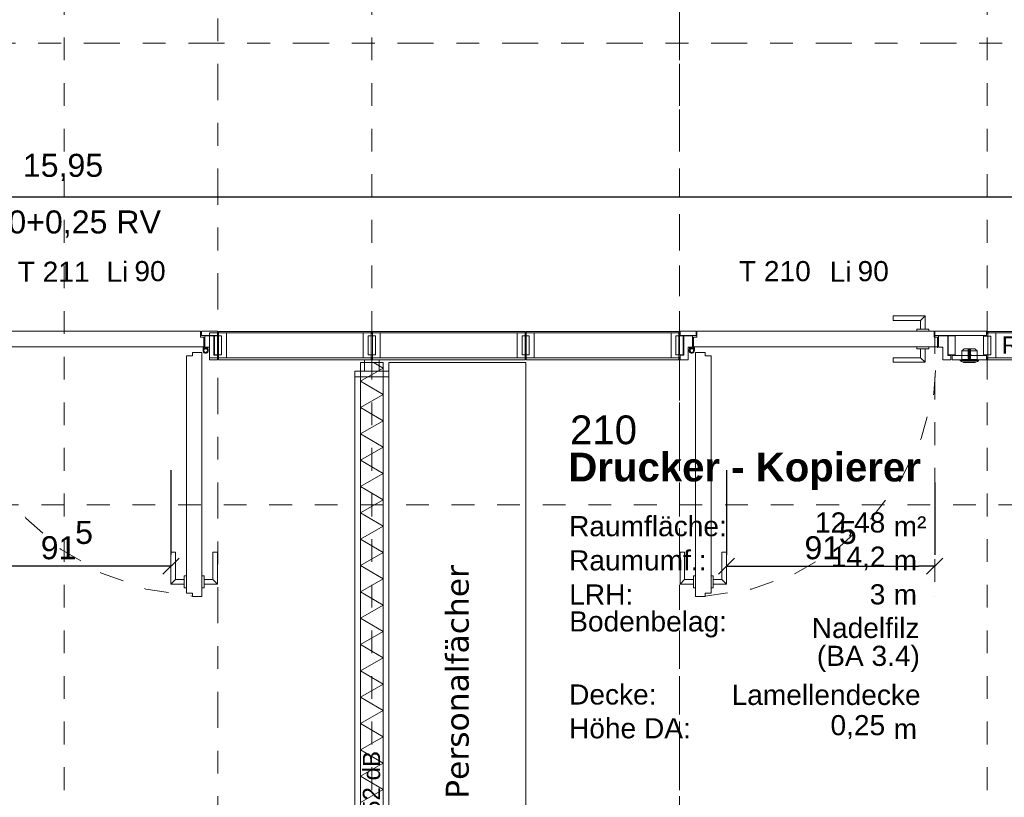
# Model space of a CAD drawing. Header units: metres. Extents: x -45.2 to 14.3, y -31.8 to 10.2.
# Tile 25 of 141: x -31.2 to -26.9, y -20.2 to -16.8. Entities that reach past the tile are written whole.
import ezdxf

# ---------------------------------------------------------------- set-up
doc = ezdxf.new("R2010")
doc.units = ezdxf.units.M
doc.header["$LTSCALE"] = 0.05
for name, pattern in [('Achsen 01', [5.291531, 3.175, -1.058062, 0.352704, -0.705764]), ('gestrichelt - 01', [2, 1, -1]), ('Raster 01', [2, 1, -1])]:
    doc.linetypes.add(name, pattern=pattern)
doc.layers.get('0').update_dxf_attribs({"lineweight": 25})
for name, color, linetype, lineweight in [('027_Tischlerarbeiten-340 Innentüren', 7, 'Continuous', 9), ('031_Metallbauarbeiten-340 Innentüren _ Elemente', 7, 'Continuous', 9), ('039_Trockenbauarbeiten-340 Gipskarton', 7, 'Continuous', 9), ('AV1-Akustikvorgaben-Trennwände', 7, 'Continuous', 5), ('AV1-Einrichtung Bemaßung', 7, 'Continuous', 9), ('AV1-Schnitt Achsen', 7, 'Achsen 01', 18), ('AV1-Stempel-Raumstempel', 7, 'Continuous', 9)]:
    doc.layers.add(name, color=color, linetype=linetype, lineweight=lineweight)
for name, color, linetype, lineweight, true_color in [('039_Trockenbauarbeiten-340 Dämmung', 7, 'Continuous', 9, 0xc0c0c0), ('ACTES-Einrichtung Aufsicht.', 7, 'Continuous', 9, 0xa6a6a6), ('AV1-Achsen', 1, 'Achsen 01', 18, 0xff0000), ('AV1-Raster', 7, 'Raster 01', 9, 0xa6a6a6)]:
    doc.layers.add(name, color=color, linetype=linetype, lineweight=lineweight, true_color=true_color)
doc.styles.add('Arial', font='arial.ttf')
doc.styles.add('Arial (bold)', font='arialbd.ttf')
doc.styles.add('Verdana', font='verdana.ttf')

msp = doc.modelspace()

# ---------------------------------------------------------------- linework, layer by layer
at = {"color": 0, "linetype": 'Continuous', "lineweight": 15}
for p, q in [((-30.5459, -19.1328), (-30.6166, -19.2035)), ((-28.1791, -19.2035), (-28.1084, -19.1328)), ((-27.1949, -19.1328), (-27.2657, -19.2035))]:
    msp.add_line(p, q, dxfattribs=at)
at = {"color": 0, "linetype": 'ByBlock', "lineweight": -2}
for p, q in [((-30.5812, -19.1681), (-30.6519, -19.1681)), ((-28.1438, -19.1681), (-28.0731, -19.1681)), ((-27.2303, -19.1681), (-27.301, -19.1681))]:
    msp.add_line(p, q, dxfattribs=at)
at = {"layer": '027_Tischlerarbeiten-340 Innentüren', "color": 8, "linetype": 'Continuous', "lineweight": 13, "true_color": 0x808080}
for p, q in [((-27.2725, -18.0705), (-27.2925, -18.0905)), ((-27.2725, -18.2745), (-27.2925, -18.2545)), ((-30.5812, -19.2468), (-30.5612, -19.2268)), ((-30.3772, -19.2468), (-30.3972, -19.2268)), ((-28.3478, -19.2468), (-28.3278, -19.2268)), ((-28.1438, -19.2468), (-28.1638, -19.2268))]:
    msp.add_line(p, q, dxfattribs=at)
at = {"layer": '027_Tischlerarbeiten-340 Innentüren', "color": 8, "linetype": 'gestrichelt - 01', "lineweight": 13, "true_color": 0x808080}
msp.add_line((-27.2303, -18.1375), (-27.2303, -19.3017), dxfattribs=at)
at = {"layer": '027_Tischlerarbeiten-340 Innentüren', "color": 7, "lineweight": 13}
for p, q in [((-30.44, -18.223), (-30.44, -18.2065)), ((-30.4365, -18.2085), (-30.44, -18.2085)), ((-30.4365, -18.2118), (-30.44, -18.2118)), ((-30.4365, -18.223), (-30.4365, -18.2065)), ((-30.4365, -18.2148), (-30.4341, -18.2174)), ((-30.423, -18.2117), (-30.423, -18.2085)), ((-30.423, -18.2117), (-30.4229, -18.2125)), ((-30.4229, -18.2125), (-30.4227, -18.2135)), ((-30.4195, -18.2085), (-30.4195, -18.2117)), ((-30.4195, -18.2117), (-30.4195, -18.2118)), ((-30.4195, -18.2118), (-30.4177, -18.2208)), ((-28.3055, -18.2118), (-28.3073, -18.2208)), ((-28.3055, -18.2085), (-28.3055, -18.2117)), ((-28.3055, -18.2118), (-28.3055, -18.2117)), ((-28.3021, -18.2125), (-28.3023, -18.2135)), ((-28.3021, -18.2125), (-28.302, -18.2117)), ((-28.302, -18.2117), (-28.302, -18.2085)), ((-28.2885, -18.2148), (-28.2909, -18.2174)), ((-28.2885, -18.223), (-28.2885, -18.2065)), ((-28.2885, -18.2085), (-28.285, -18.2085)), ((-28.2885, -18.2118), (-28.285, -18.2118)), ((-28.285, -18.223), (-28.285, -18.2065))]:
    msp.add_line(p, q, dxfattribs=at)
at = {"layer": '027_Tischlerarbeiten-340 Innentüren', "color": 8, "lineweight": 13, "true_color": 0x808080}
for p, q in [((-27.112, -18.2242), (-27.083, -18.2242)), ((-27.083, -18.257), (-27.083, -18.216)), ((-27.0793, -18.2152), (-27.0767, -18.2152)), ((-27.073, -18.2242), (-27.044, -18.2242)), ((-27.118, -18.267), (-27.038, -18.267)), ((-27.074, -18.258), (-27.082, -18.258)), ((-27.0755, -18.261), (-27.0805, -18.261)), ((-27.0805, -18.261), (-27.0805, -18.2622)), ((-27.0805, -18.2622), (-27.0755, -18.2622)), ((-27.0789, -18.2617), (-27.0795, -18.2627)), ((-27.0793, -18.2605), (-27.079, -18.2608)), ((-27.0793, -18.2605), (-27.079, -18.2605)), ((-27.079, -18.2605), (-27.0767, -18.2605)), ((-27.079, -18.2608), (-27.079, -18.2609)), ((-27.078, -18.2614), (-27.0789, -18.2617)), ((-27.0781, -18.2617), (-27.0782, -18.2615)), ((-27.0781, -18.2617), (-27.0782, -18.2622)), ((-27.0782, -18.2622), (-27.0782, -18.2626)), ((-27.0782, -18.2626), (-27.0782, -18.2629)), ((-27.0782, -18.2626), (-27.0778, -18.2626)), ((-27.0779, -18.2617), (-27.0781, -18.2617)), ((-27.0771, -18.2617), (-27.078, -18.2614)), ((-27.0779, -18.2617), (-27.0778, -18.2615)), ((-27.0778, -18.2626), (-27.0779, -18.2617)), ((-27.0778, -18.2629), (-27.0778, -18.2626)), ((-27.0765, -18.2627), (-27.0771, -18.2617)), ((-27.077, -18.2608), (-27.0767, -18.2605)), ((-27.077, -18.2608), (-27.077, -18.2609)), ((-27.077, -18.2608), (-27.077, -18.2608)), ((-27.0758, -18.262), (-27.0758, -18.262)), ((-27.0755, -18.2622), (-27.0755, -18.261))]:
    msp.add_line(p, q, dxfattribs=at)
at = {"layer": '027_Tischlerarbeiten-340 Innentüren', "color": 0, "lineweight": -2}
for p, q in [((-30.5812, -18.7468), (-30.5812, -19.1181)), ((-28.1438, -18.7468), (-28.1438, -19.1181)), ((-27.2303, -18.8017), (-27.2303, -19.1181)), ((-30.6519, -19.1681), (-31.424, -19.1681)), ((-28.0731, -19.1681), (-27.301, -19.1681))]:
    msp.add_line(p, q, dxfattribs=at)
at = {"layer": '027_Tischlerarbeiten-340 Innentüren', "color": 8, "linetype": 'Continuous', "lineweight": 13, "true_color": 0x808080}
for points in [[(-27.2925, -18.1286), (-27.2925, -18.0905), (-27.4125, -18.0905), (-27.4125, -18.0705), (-27.2725, -18.0705), (-27.2725, -18.1286)], [(-27.2925, -18.2165), (-27.2925, -18.2545), (-27.4125, -18.2545), (-27.4125, -18.2745), (-27.2725, -18.2745), (-27.2725, -18.2165)], [(-30.5232, -19.2268), (-30.5612, -19.2268), (-30.5612, -19.1068), (-30.5812, -19.1068), (-30.5812, -19.2468), (-30.5232, -19.2468)], [(-30.4353, -19.2268), (-30.3972, -19.2268), (-30.3972, -19.1068), (-30.3772, -19.1068), (-30.3772, -19.2468), (-30.4353, -19.2468)], [(-28.2897, -19.2268), (-28.3278, -19.2268), (-28.3278, -19.1068), (-28.3478, -19.1068), (-28.3478, -19.2468), (-28.2897, -19.2468)], [(-28.2018, -19.2268), (-28.1638, -19.2268), (-28.1638, -19.1068), (-28.1438, -19.1068), (-28.1438, -19.2468), (-28.2018, -19.2468)]]:
    msp.add_lwpolyline(points, dxfattribs=at)
at = {"layer": '027_Tischlerarbeiten-340 Innentüren', "color": 7, "lineweight": 13}
for points in [[(-31.5068, -18.2065), (-31.5075, -18.2058), (-31.5075, -18.1652), (-31.5068, -18.1645), (-31.4925, -18.1645), (-31.4925, -18.1392), (-31.4918, -18.1385), (-30.4522, -18.1385), (-30.4515, -18.1392), (-30.4515, -18.1645), (-30.4372, -18.1645), (-30.4365, -18.1652), (-30.4365, -18.2058), (-30.4372, -18.2065)], [(-27.2182, -18.2065), (-27.2175, -18.2058), (-27.2175, -18.1652), (-27.2182, -18.1645), (-27.2325, -18.1645), (-27.2325, -18.1392), (-27.2332, -18.1385), (-28.2728, -18.1385), (-28.2735, -18.1392), (-28.2735, -18.1645), (-28.2878, -18.1645), (-28.2885, -18.1652), (-28.2885, -18.2058), (-28.2878, -18.2065)], [(-30.421, -18.223), (-30.4233, -18.2285), (-30.4287, -18.2308), (-30.4342, -18.2285), (-30.4365, -18.223), (-30.4342, -18.2175), (-30.4287, -18.2153), (-30.4233, -18.2175)], [(-28.304, -18.223), (-28.3017, -18.2175), (-28.2963, -18.2153), (-28.2908, -18.2175), (-28.2885, -18.223), (-28.2908, -18.2285), (-28.2963, -18.2308), (-28.3017, -18.2285)], [(-30.4452, -19.301), (-30.4459, -19.3017), (-30.4865, -19.3017), (-30.4872, -19.301), (-30.4872, -19.2867), (-30.5125, -19.2867), (-30.5132, -19.286), (-30.5132, -18.2465), (-30.5125, -18.2458), (-30.4872, -18.2458), (-30.4872, -18.2315), (-30.4865, -18.2308), (-30.4459, -18.2308), (-30.4452, -18.2315)], [(-28.2798, -19.301), (-28.2791, -19.3017), (-28.2385, -19.3017), (-28.2378, -19.301), (-28.2378, -19.2867), (-28.2125, -19.2867), (-28.2118, -19.286), (-28.2118, -18.2465), (-28.2125, -18.2458), (-28.2378, -18.2458), (-28.2378, -18.2315), (-28.2385, -18.2308), (-28.2791, -18.2308), (-28.2798, -18.2315)]]:
    msp.add_lwpolyline(points, close=True, dxfattribs=at)
at = {"layer": '027_Tischlerarbeiten-340 Innentüren', "color": 7, "linetype": 'Continuous', "lineweight": 13}
for points in [[(-30.3773, -18.1565), (-30.448, -18.1565), (-30.448, -18.1375), (-30.3773, -18.1375)], [(-28.3477, -18.1565), (-28.3477, -18.1375), (-28.277, -18.1375), (-28.277, -18.1565)], [(-27.2303, -18.1565), (-27.2303, -18.1375), (-27.0025, -18.1375), (-27.0025, -18.1565)], [(-30.4323, -18.208), (-30.4323, -18.159), (-30.3933, -18.159), (-30.3933, -18.2435), (-30.3773, -18.2435), (-30.3773, -18.263), (-30.4123, -18.263), (-30.4123, -18.208)], [(-30.359, -18.241), (-30.391, -18.241), (-30.391, -18.159), (-30.359, -18.159)], [(-30.391, -18.241), (-30.391, -18.159), (-30.359, -18.159), (-30.359, -18.241)], [(-29.716, -18.241), (-29.716, -18.159), (-29.684, -18.159), (-29.684, -18.241)], [(-29.041, -18.241), (-29.041, -18.159), (-29.009, -18.159), (-29.009, -18.241)], [(-28.366, -18.241), (-28.366, -18.159), (-28.334, -18.159), (-28.334, -18.241)], [(-28.2927, -18.208), (-28.2927, -18.159), (-28.3317, -18.159), (-28.3317, -18.2435), (-28.3477, -18.2435), (-28.3477, -18.263), (-28.3127, -18.263), (-28.3127, -18.208)], [(-27.194, -18.2085), (-27.194, -18.263), (-27.159, -18.263), (-27.159, -18.244), (-27.1725, -18.244), (-27.1725, -18.159), (-27.214, -18.159), (-27.214, -18.2085)], [(-27.172, -18.241), (-27.172, -18.159), (-27.14, -18.159), (-27.14, -18.241)], [(-27.1535, -18.263), (-27.1535, -18.244), (-27.0025, -18.244), (-27.0025, -18.263)]]:
    msp.add_lwpolyline(points, close=True, dxfattribs=at)
at = {"layer": '027_Tischlerarbeiten-340 Innentüren', "color": 7, "linetype": 'Continuous', "lineweight": 5}
for points in [[(-29.7023, -18.145), (-30.3729, -18.145), (-30.3729, -18.139), (-29.7023, -18.139)], [(-29.0273, -18.145), (-29.6977, -18.145), (-29.6977, -18.139), (-29.0273, -18.139)], [(-28.3523, -18.145), (-29.0229, -18.145), (-29.0229, -18.139), (-28.3523, -18.139)], [(-26.3273, -18.145), (-26.9977, -18.145), (-26.9977, -18.139), (-26.3273, -18.139)], [(-30.3773, -18.255), (-30.4123, -18.255), (-30.4123, -18.145), (-30.3773, -18.145)], [(-30.3379, -18.255), (-30.3729, -18.255), (-30.3729, -18.145), (-30.3379, -18.145)], [(-30.3377, -18.255), (-30.3727, -18.255), (-30.3727, -18.145), (-30.3377, -18.145)], [(-29.7023, -18.255), (-29.7373, -18.255), (-29.7373, -18.145), (-29.7023, -18.145)], [(-29.6627, -18.255), (-29.6977, -18.255), (-29.6977, -18.145), (-29.6627, -18.145)], [(-29.0273, -18.255), (-29.0623, -18.255), (-29.0623, -18.145), (-29.0273, -18.145)], [(-28.9879, -18.255), (-29.0229, -18.255), (-29.0229, -18.145), (-28.9879, -18.145)], [(-28.3523, -18.255), (-28.3873, -18.255), (-28.3873, -18.145), (-28.3523, -18.145)], [(-26.984, -18.2411), (-27.016, -18.2411), (-27.016, -18.1591), (-26.984, -18.1591)], [(-26.9627, -18.255), (-26.9977, -18.255), (-26.9977, -18.145), (-26.9627, -18.145)], [(-29.7023, -18.263), (-30.3729, -18.263), (-30.3729, -18.255), (-29.7023, -18.255)], [(-29.668, -18.313), (-29.732, -18.313), (-29.732, -18.263), (-29.668, -18.263)], [(-29.0273, -18.263), (-29.6977, -18.263), (-29.6977, -18.255), (-29.0273, -18.255)], [(-28.3523, -18.263), (-29.0229, -18.263), (-29.0229, -18.255), (-28.3523, -18.255)], [(-26.3273, -18.263), (-26.9977, -18.263), (-26.9977, -18.255), (-26.3273, -18.255)]]:
    msp.add_lwpolyline(points, close=True, dxfattribs=at)
at = {"layer": '027_Tischlerarbeiten-340 Innentüren', "color": 8, "linetype": 'Continuous', "lineweight": 13, "true_color": 0x808080}
for points in [[(-27.256, -18.1385), (-27.309, -18.1385), (-27.309, -18.129), (-27.256, -18.129)], [(-27.256, -18.2065), (-27.309, -18.2065), (-27.309, -18.216), (-27.256, -18.216)], [(-30.5132, -19.2632), (-30.5132, -19.2102), (-30.5227, -19.2102), (-30.5227, -19.2632)], [(-30.4452, -19.2632), (-30.4452, -19.2102), (-30.4357, -19.2102), (-30.4357, -19.2632)], [(-28.2798, -19.2632), (-28.2798, -19.2102), (-28.2893, -19.2102), (-28.2893, -19.2632)], [(-28.2118, -19.2632), (-28.2118, -19.2102), (-28.2023, -19.2102), (-28.2023, -19.2632)]]:
    msp.add_lwpolyline(points, close=True, dxfattribs=at)
at = {"layer": '027_Tischlerarbeiten-340 Innentüren', "color": 8, "linetype": 'gestrichelt - 01', "lineweight": 13, "true_color": 0x808080}
for points in [[(-31.5068, -18.2045), (-31.4905, -18.4103), (-31.4354, -18.6092), (-31.3434, -18.7939), (-31.2178, -18.9577), (-31.0634, -19.0946), (-30.8857, -19.1996), (-30.6912, -19.2687), (-30.4872, -19.2996)], [(-28.2378, -19.2996), (-28.0338, -19.2687), (-27.8393, -19.1996), (-27.6616, -19.0946), (-27.5072, -18.9577), (-27.3816, -18.7939), (-27.2896, -18.6092), (-27.2345, -18.4103), (-27.2182, -18.2045)]]:
    msp.add_lwpolyline(points, dxfattribs=at)
at = {"layer": '027_Tischlerarbeiten-340 Innentüren', "color": 7, "lineweight": 13}
for points in [[(-30.44, -18.223), (-30.4398, -18.2252), (-30.4392, -18.2273), (-30.4381, -18.2292), (-30.4367, -18.2309), (-30.435, -18.2323), (-30.4331, -18.2334), (-30.431, -18.234), (-30.4288, -18.2342), (-30.4266, -18.2341), (-30.4245, -18.2334), (-30.4226, -18.2324), (-30.4209, -18.231), (-30.4195, -18.2294), (-30.4184, -18.2274), (-30.4177, -18.2253), (-30.4175, -18.2232), (-30.4177, -18.221), (-30.4183, -18.2189), (-30.4193, -18.2169), (-30.4207, -18.2152), (-30.4223, -18.2138), (-30.4242, -18.2127), (-30.4263, -18.212), (-30.4285, -18.2118), (-30.4307, -18.2119), (-30.4328, -18.2125), (-30.4348, -18.2135), (-30.4365, -18.2148)], [(-28.2885, -18.2148), (-28.2902, -18.2135), (-28.2922, -18.2125), (-28.2943, -18.2119), (-28.2965, -18.2118), (-28.2987, -18.212), (-28.3008, -18.2127), (-28.3027, -18.2138), (-28.3043, -18.2152), (-28.3057, -18.2169), (-28.3067, -18.2189), (-28.3073, -18.221), (-28.3075, -18.2232), (-28.3073, -18.2253), (-28.3066, -18.2274), (-28.3055, -18.2294), (-28.3041, -18.231), (-28.3024, -18.2324), (-28.3005, -18.2334), (-28.2984, -18.2341), (-28.2962, -18.2342), (-28.294, -18.234), (-28.2919, -18.2334), (-28.29, -18.2323), (-28.2883, -18.2309), (-28.2869, -18.2292), (-28.2858, -18.2273), (-28.2852, -18.2252), (-28.285, -18.223)]]:
    msp.add_lwpolyline(points, dxfattribs=at)
at = {"layer": '027_Tischlerarbeiten-340 Innentüren', "color": 8, "lineweight": 13, "true_color": 0x808080}
for points in [[(-27.112, -18.2622), (-27.112, -18.2242), (-27.1015, -18.216), (-27.0545, -18.216), (-27.044, -18.2242), (-27.044, -18.2622)], [(-27.0767, -18.2605), (-27.0767, -18.2152), (-27.077, -18.215), (-27.078, -18.215), (-27.079, -18.215), (-27.0793, -18.2152), (-27.0793, -18.2605)], [(-27.079, -18.2608), (-27.079, -18.2608), (-27.079, -18.215)], [(-27.077, -18.2608), (-27.077, -18.2608), (-27.077, -18.215)], [(-27.073, -18.216), (-27.073, -18.257), (-27.073, -18.257), (-27.073, -18.2572), (-27.0731, -18.2574), (-27.0732, -18.2576), (-27.0733, -18.2577), (-27.0734, -18.2578), (-27.0736, -18.2579), (-27.0738, -18.258), (-27.074, -18.258)], [(-27.0428, -18.263), (-27.0428, -18.2622), (-27.1133, -18.2622), (-27.1133, -18.263)], [(-27.083, -18.257), (-27.083, -18.2572), (-27.0829, -18.2573), (-27.0829, -18.2575), (-27.0828, -18.2576), (-27.0826, -18.2578), (-27.0825, -18.2579), (-27.0823, -18.2579), (-27.0822, -18.258), (-27.082, -18.258)], [(-27.0805, -18.2622), (-27.0798, -18.2626), (-27.079, -18.2628), (-27.0782, -18.2629)], [(-27.0762, -18.2425), (-27.0762, -18.242), (-27.0798, -18.242), (-27.0798, -18.2425)], [(-27.0791, -18.261), (-27.0791, -18.261), (-27.0791, -18.261), (-27.0791, -18.261), (-27.0791, -18.261), (-27.0791, -18.261), (-27.079, -18.2609), (-27.079, -18.2609), (-27.079, -18.2609)], [(-27.0778, -18.2629), (-27.077, -18.2628), (-27.0762, -18.2626), (-27.0755, -18.2622)], [(-27.077, -18.2609), (-27.077, -18.2609), (-27.077, -18.2609), (-27.0769, -18.2609), (-27.0769, -18.261), (-27.0769, -18.261), (-27.0769, -18.261), (-27.0769, -18.261), (-27.0769, -18.261), (-27.0769, -18.261)]]:
    msp.add_lwpolyline(points, dxfattribs=at)
for points in [[(-27.1173, -18.2685), (-27.1175, -18.2683), (-27.1177, -18.2681), (-27.1178, -18.2679), (-27.1179, -18.2677), (-27.118, -18.2675), (-27.118, -18.2672), (-27.118, -18.264), (-27.118, -18.264), (-27.118, -18.2638), (-27.1179, -18.2637), (-27.1179, -18.2635), (-27.1178, -18.2634), (-27.1176, -18.2632), (-27.1175, -18.2631), (-27.1173, -18.2631), (-27.1172, -18.263), (-27.117, -18.263), (-27.039, -18.263), (-27.039, -18.263), (-27.0388, -18.263), (-27.0387, -18.2631), (-27.0385, -18.2631), (-27.0384, -18.2632), (-27.0382, -18.2634), (-27.0381, -18.2635), (-27.0381, -18.2637), (-27.038, -18.2638), (-27.038, -18.264), (-27.038, -18.267), (-27.038, -18.2672), (-27.038, -18.2672), (-27.038, -18.2675), (-27.0381, -18.2677), (-27.0382, -18.2679), (-27.0383, -18.2681), (-27.0385, -18.2683), (-27.0387, -18.2685), (-27.0387, -18.2685), (-27.0425, -18.2706), (-27.0467, -18.2721), (-27.051, -18.273), (-27.105, -18.273), (-27.105, -18.273), (-27.1093, -18.2721), (-27.1135, -18.2706)], [(-27.052, -18.273), (-27.052, -18.2735), (-27.052, -18.2735), (-27.052, -18.2738), (-27.0521, -18.274), (-27.0522, -18.2743), (-27.0524, -18.2745), (-27.0525, -18.2746), (-27.0528, -18.2748), (-27.053, -18.2749), (-27.0532, -18.275), (-27.0535, -18.275), (-27.0535, -18.275), (-27.1025, -18.275), (-27.1025, -18.275), (-27.1028, -18.275), (-27.103, -18.2749), (-27.1033, -18.2748), (-27.1035, -18.2746), (-27.1036, -18.2745), (-27.1038, -18.2743), (-27.1039, -18.274), (-27.104, -18.2738), (-27.104, -18.2735), (-27.104, -18.273)], [(-27.0803, -18.2425), (-27.0705, -18.2425), (-27.0705, -18.2425), (-27.07, -18.2425), (-27.0695, -18.2427), (-27.0673, -18.2434), (-27.0677, -18.2448), (-27.07, -18.2441), (-27.07, -18.2441), (-27.0703, -18.244), (-27.0705, -18.244), (-27.0803, -18.244)]]:
    msp.add_lwpolyline(points, close=True, dxfattribs=at)
at = {"layer": '039_Trockenbauarbeiten-340 Dämmung'}
msp.add_lwpolyline([(-29.65, -21.475), (-29.65, -18.275), (-29.75, -18.275), (-29.75, -21.475)], close=True, dxfattribs=at)
msp.add_lwpolyline([(-29.75, -20.2048), (-29.65, -20.1471), (-29.75, -20.0894), (-29.65, -20.0316), (-29.75, -19.9739), (-29.65, -19.9162), (-29.75, -19.8584), (-29.65, -19.8007), (-29.75, -19.7429), (-29.65, -19.6852), (-29.75, -19.6275), (-29.65, -19.5697), (-29.75, -19.512), (-29.65, -19.4543), (-29.75, -19.3965), (-29.65, -19.3388), (-29.75, -19.2811), (-29.65, -19.2233), (-29.75, -19.1656), (-29.65, -19.1079), (-29.75, -19.0501), (-29.65, -18.9924), (-29.75, -18.9347), (-29.65, -18.8769), (-29.75, -18.8192), (-29.65, -18.7615), (-29.75, -18.7037), (-29.65, -18.646), (-29.75, -18.5882), (-29.65, -18.5305), (-29.75, -18.4728), (-29.65, -18.415), (-29.75, -18.3573), (-29.65, -18.2996), (-29.6926, -18.275)], dxfattribs=at)
at = {"layer": '039_Trockenbauarbeiten-340 Gipskarton'}
for points in [[(-29.775, -21.475), (-29.775, -18.313), (-29.75, -18.313), (-29.75, -21.475)], [(-29.625, -18.313), (-29.775, -18.313), (-29.775, -18.338), (-29.625, -18.338)], [(-29.625, -21.475), (-29.625, -18.313), (-29.65, -18.313), (-29.65, -21.475)]]:
    msp.add_lwpolyline(points, close=True, dxfattribs=at)
at = {"layer": 'ACTES-Einrichtung Aufsicht.'}
msp.add_lwpolyline([(-29.625, -21.07), (-29.625, -18.275), (-29.025, -18.275), (-29.025, -21.07)], close=True, dxfattribs=at)
at = {"layer": 'AV1-Achsen'}
msp.add_line((-28.35, -26.5), (-28.35, 4.9), dxfattribs=at)
at = {"layer": 'AV1-Einrichtung Bemaßung', "color": 0, "lineweight": -2}
msp.add_line((-23.1457, -17.55), (-38.9543, -17.55), dxfattribs=at)
at = {"layer": 'AV1-Raster'}
for p, q in [((-31.05, -22.95), (-31.05, 1.35)), ((-29.7, -22.95), (-29.7, 1.35)), ((-28.35, -22.95), (-28.35, 1.35)), ((-27, -22.95), (-27, 1.35)), ((1.35, -17.55), (-40.5, -17.55)), ((1.35, -18.9), (-40.5, -18.9))]:
    msp.add_line(p, q, dxfattribs=at)
at = {"layer": 'AV1-Schnitt Achsen'}
for p, q in [((-30.375, -26.3), (-30.375, 4.7)), ((-43.35, -16.875), (4.2, -16.875))]:
    msp.add_line(p, q, dxfattribs=at)
at = {"layer": 'Defpoints', "color": 0, "lineweight": 0}
for p, q in [((-27.2303, -19.1681), (-27.2303, -19.1681)), ((-30.5812, -19.2468), (-30.5812, -19.2468)), ((-28.1438, -19.2468), (-28.1438, -19.2468)), ((-27.2303, -19.3017), (-27.2303, -19.3017)), ((-29.775, -20.0887), (-29.775, -20.0887)), ((-29.775, -20.0887), (-29.775, -20.0887)), ((-29.625, -20.0887), (-29.625, -20.0887)), ((-29.625, -20.0887), (-29.625, -20.0887))]:
    msp.add_line(p, q, dxfattribs=at)

# ---------------------------------------------------------------- texts
at = {"layer": '027_Tischlerarbeiten-340 Innentüren', "color": 0, "attachment_point": 7, "style": 'Arial'}
for s, insert, char_height in [('5', (-31.0018, -19.0722), 0.1009), ('5', (-27.6509, -19.0722), 0.1009), ('91', (-31.1527, -19.1394), 0.10087), ('91', (-27.8018, -19.1394), 0.10087)]:
    msp.add_mtext(s, dxfattribs=dict(at, insert=insert, char_height=char_height))
at = {"layer": '031_Metallbauarbeiten-340 Innentüren _ Elemente', "char_height": 0.08826, "attachment_point": 7, "style": 'Arial'}
for s, insert in [('T 211', (-31.2538, -17.9214)), ('Li', (-30.8641, -17.9214)), ('90', (-30.7417, -17.9199)), ('T 210', (-28.0893, -17.9199)), ('Li', (-27.6912, -17.9214)), ('90', (-27.5688, -17.9199))]:
    msp.add_mtext(s, dxfattribs=dict(at, insert=insert))
at = {"layer": 'ACTES-Einrichtung Aufsicht.', "insert": (-29.2734, -20.1886), "char_height": 0.10018, "attachment_point": 7, "rotation": 90, "style": 'Verdana'}
msp.add_mtext('Personalfächer', dxfattribs=at)
at = {"layer": 'AV1-Akustikvorgaben-Trennwände', "insert": (-26.9366, -18.2373), "char_height": 0.07565, "attachment_point": 7, "style": 'Arial'}
msp.add_mtext('Rw ≥ 52 dB', dxfattribs=at)
at = {"layer": 'AV1-Akustikvorgaben-Trennwände', "insert": (-29.6627, -20.5241), "char_height": 0.07565, "attachment_point": 7, "rotation": 90, "style": 'Arial'}
msp.add_mtext('Rw ≥ 52 dB', dxfattribs=at)
at = {"layer": 'AV1-Einrichtung Bemaßung', "color": 0, "insert": (-31.2312, -17.4798), "char_height": 0.10087, "attachment_point": 7, "style": 'Arial'}
msp.add_mtext('15,95', dxfattribs=at)
at = {"layer": 'AV1-Einrichtung Bemaßung', "insert": (-31.4908, -17.7281), "char_height": 0.100872, "attachment_point": 7, "style": 'Arial'}
msp.add_mtext('3,00+0,25 RV', dxfattribs=at)
at = {"layer": 'AV1-Stempel-Raumstempel', "attachment_point": 7}
for s, insert, char_height, style in [('210', (-28.8302, -18.6353), 0.12609, 'Arial'), ('Drucker - Kopierer', (-28.8377, -18.8348), 0.12609, 'Arial (bold)'), ('Raumfläche:', (-28.8347, -19.0383), 0.088263, 'Arial'), ('12,48', (-27.7557, -19.0372), 0.08826, 'Arial'), ('m²', (-27.4107, -19.0379), 0.08826, 'Arial'), ('Raumumf.:', (-28.8347, -19.1883), 0.08826, 'Arial'), ('14,2', (-27.686, -19.1872), 0.08826, 'Arial'), ('m', (-27.4107, -19.1868), 0.0883, 'Arial'), ('LRH:', (-28.834, -19.3368), 0.08826, 'Arial'), ('3', (-27.5155, -19.3372), 0.0883, 'Arial'), ('m', (-27.4107, -19.3368), 0.0883, 'Arial'), ('Bodenbelag:', (-28.834, -19.4813), 0.088263, 'Arial'), ('Nadelfilz', (-27.7699, -19.4846), 0.08826, 'Arial'), ('(BA 3.4)', (-27.7475, -19.6322), 0.08826, 'Arial'), ('Decke:', (-28.8345, -19.7764), 0.08826, 'Arial'), ('Lamellendecke', (-28.1215, -19.7782), 0.088263, 'Arial'), ('Höhe DA:', (-28.8349, -19.9245), 0.08826, 'Arial'), ('0,25', (-27.6876, -19.9261), 0.08826, 'Arial'), ('m', (-27.4107, -19.9258), 0.0883, 'Arial')]:
    msp.add_mtext(s, dxfattribs=dict(at, insert=insert, char_height=char_height, style=style))

doc.saveas('drawing.dxf')
